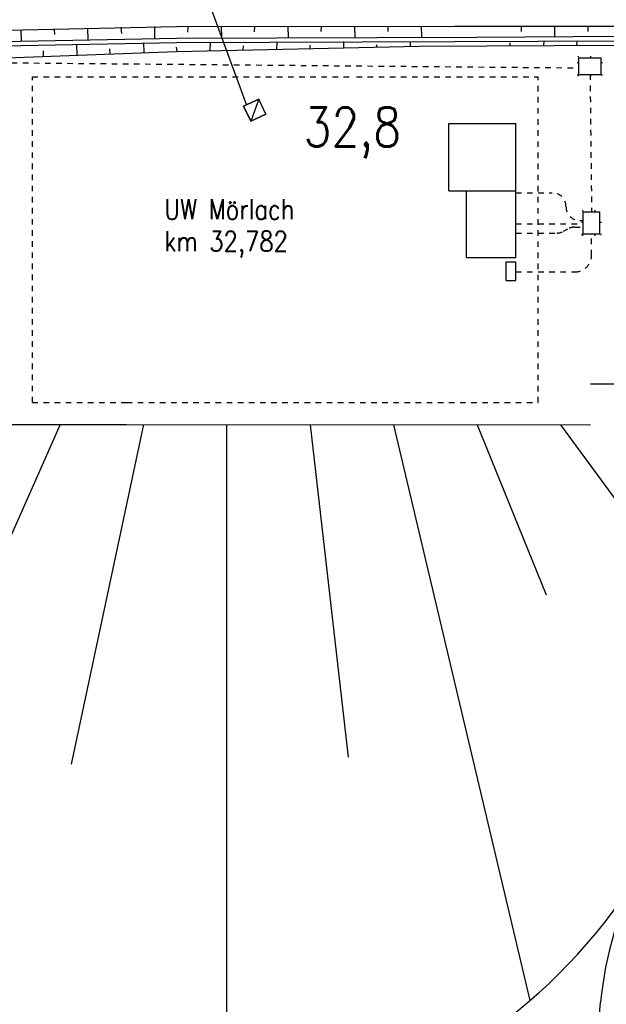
# Model space of a CAD drawing. Extents: x 0 to 1135, y 0 to 420.
# Tile 14 of 74: x 463 to 516, y 84 to 172. Entities that reach past the tile are written whole.
import ezdxf

# ---------------------------------------------------------------- set-up
doc = ezdxf.new("R2010")
doc.units = 0
doc.header["$LTSCALE"] = 2
doc.header["$MEASUREMENT"] = 0
for name, pattern in [('ACAD_ISO02W100', [0.5, 0.25, -0.25]), ('ACAD_ISO10W100W', [0.5, 0.25, -0.25]), ('AUSGEZOGEN', [0]), ('PUNKTX2', [0.5, 0, -0.5]), ('STRICHLINIEX2', [0.5, 0.25, -0.25])]:
    doc.linetypes.add(name, pattern=pattern)
for name, color, linetype in [('Andere_Planungen', 15, 'CONTINUOUS'), ('Aufschüttung_UW-Mörlach', 15, 'CONTINUOUS'), ('Bahnachse', 7, 'CONTINUOUS'), ('BOESCHG', 8, 'AUSGEZOGEN'), ('Böschungen', 15, 'CONTINUOUS'), ('Kabelanlagen', 15, 'CONTINUOUS'), ('Strassen', 15, 'CONTINUOUS'), ('STROMLTG', 8, 'AUSGEZOGEN')]:
    doc.layers.add(name, color=color, linetype=linetype)
doc.styles.add('ROMANS', font='romans.shx', dxfattribs={"width": 0.8})

msp = doc.modelspace()

# ---------------------------------------------------------------- linework, layer by layer
at = {"layer": 'Andere_Planungen', "linetype": 'ACAD_ISO10W100W'}
for p, q in [((464.539, 137.737), (464.54, 167.037)), ((464.54, 167.037), (493.412, 167.034)), ((493.692, 167.034), (510.04, 167.032)), ((510.039, 137.732), (510.04, 167.032)), ((464.539, 137.737), (473.016, 137.736)), ((473.016, 137.736), (510.039, 137.732))]:
    msp.add_line(p, q, dxfattribs=at)
at = {"layer": 'Andere_Planungen', "linetype": 'Continuous'}
for p, q in [((483.544, 164.398), (484.903, 165.032)), ((484.903, 165.032), (484.177, 163.038)), ((484.903, 165.032), (484.177, 163.038)), ((484.903, 165.032), (484.903, 165.032)), ((484.903, 165.032), (484.903, 165.032)), ((485.537, 163.672), (484.903, 165.032)), ((484.177, 163.038), (483.544, 164.398)), ((485.537, 163.672), (484.177, 163.038)), ((502, 162.833), (508.04, 162.832)), ((502, 156.793), (502, 162.833)), ((508.04, 150.792), (508.04, 162.832)), ((502, 156.793), (508.04, 156.792)), ((503.6, 150.793), (503.6, 156.793)), ((503.6, 150.793), (508.04, 150.792)), ((507.159, 150.392), (508.039, 150.392)), ((507.159, 148.712), (507.159, 150.392)), ((508.039, 148.712), (508.039, 150.392)), ((507.159, 148.712), (508.039, 148.712))]:
    msp.add_line(p, q, dxfattribs=at)
msp.add_lwpolyline([(484.177, 163.038), (485.537, 163.672), (484.903, 165.032), (483.544, 164.398), (484.177, 163.038)], dxfattribs=at)
at = {"layer": 'Aufschüttung_UW-Mörlach', "linetype": 'Continuous'}
for p, q in [((467.039, 135.737), (444.076, 84.039)), ((447.539, 135.739), (473.016, 135.736)), ((474.539, 135.736), (468.024, 105.181)), ((473.016, 135.736), (514.751, 135.732)), ((482.035, 72.268), (482.039, 135.735)), ((489.539, 135.734), (492.934, 105.81)), ((497.039, 135.734), (509.292, 83.908)), ((504.539, 135.733), (510.755, 120.43)), ((512.039, 135.732), (528.871, 112.721))]:
    msp.add_line(p, q, dxfattribs=at)
msp.add_arc((477.257, 121.188), 49.153, 238.19917, 327.78061, dxfattribs=at)
at = {"layer": 'BOESCHG'}
for points in [[(371.801, 194.57, 0.000005), (348.632, 194.62, 0.000007), (332.459, 194.655, 0.000063)], [(371.798, 193.57, 0.000005), (348.629, 193.62, 0.000007), (332.457, 193.655, 0.000063)], [(632.115, 195.75, -0.000642), (612.937, 195.606, -0.002036), (606.891, 195.594, -0.000325), (562.204, 195.71, 0.00112), (549.222, 195.723, 0.008553), (532.829, 195.422, -0.015311), (523.669, 195.378, -0.013757), (520.454, 195.55, 0.01326), (517.118, 195.731, 0.004424), (507.372, 195.915, 0.003028), (493.133, 195.973, 0.000145), (486.345, 195.957, -0.000071), (472.437, 195.923, -0.001079), (456.035, 195.92, 0.001944), (446.931, 195.903, 0.080871), (442.98, 195.236, -0.078422), (438.91, 194.529, -0.003422), (432.128, 194.47, -0.001063), (410.293, 194.477, -0.000016), (377.977, 194.556, 0.000082)], [(553.446, 194.725, 0.000363), (549.228, 194.723, 0.008553), (532.82, 194.422, -0.015307), (523.648, 194.378, -0.013766), (520.427, 194.549, 0.013274), (517.086, 194.731, 0.004416), (507.341, 194.915, 0.003028), (493.129, 194.973, 0.000145), (486.339, 194.957, -0.000071), (472.439, 194.923, -0.001078), (456.1, 194.92, 0.001939), (447.017, 194.903, 0.080872), (443.066, 194.236, -0.078409), (438.996, 193.529, -0.003431), (432.209, 193.47, -0.001063), (410.293, 193.477, -0.000016), (377.967, 193.556, 0.000082)]]:
    msp.add_lwpolyline(points, format="xyb", dxfattribs=at)
at = {"layer": 'Böschungen', "linetype": 'Continuous'}
msp.add_line((499.374, 169.792), (517.531, 169.891), dxfattribs=at)
for points in [[(417.581, 171.831), (427.532, 171.047), (447.538, 171.057), (452.539, 171.034), (477.509, 171.573), (502.518, 171.61), (507.226, 171.605)], [(417.586, 170.831), (427.507, 170.047), (447.513, 170.057), (452.514, 170.034), (477.534, 170.522), (504.522, 170.616)], [(504.522, 170.62), (517.55, 170.692)]]:
    msp.add_lwpolyline(points, dxfattribs=at)
at = {"layer": 'Kabelanlagen', "linetype": 'STRICHLINIEX2'}
for p, q in [((443.676, 168.47), (513.706, 167.846)), ((514.706, 167.262), (514.843, 154.895)), ((508.04, 156.612), (511.291, 156.612)), ((508.04, 153.812), (514.093, 153.812)), ((512.332, 153.139), (512.718, 153.354)), ((513.326, 153.512), (514.093, 153.512)), ((513.791, 154.112), (514.093, 154.112)), ((514.056, 153.895), (514.093, 153.895)), ((508.039, 152.982), (511.724, 152.982)), ((514.843, 150.982), (514.843, 152.895)), ((508.039, 149.482), (513.343, 149.482))]:
    msp.add_line(p, q, dxfattribs=at)
at = {"layer": 'Kabelanlagen', "linetype": 'PUNKTX2'}
for p, q in [((513.606, 168.862), (515.806, 168.862)), ((513.606, 167.162), (513.606, 168.862)), ((515.806, 167.162), (515.806, 168.862)), ((513.606, 167.162), (515.806, 167.162)), ((513.993, 154.995), (515.693, 154.995)), ((513.993, 152.795), (513.993, 154.995)), ((515.693, 152.795), (515.693, 154.995)), ((513.993, 152.795), (515.693, 152.795))]:
    msp.add_line(p, q, dxfattribs=at)
at = {"layer": 'Kabelanlagen', "linetype": 'Continuous'}
for p, q in [((513.706, 167.262), (513.706, 168.762)), ((513.706, 168.762), (515.706, 168.762)), ((515.706, 167.262), (515.706, 168.762)), ((513.706, 167.262), (515.706, 167.262)), ((514.093, 152.895), (514.093, 154.895)), ((514.093, 154.895), (515.593, 154.895)), ((515.593, 152.895), (515.593, 154.895)), ((514.093, 152.895), (515.593, 152.895))]:
    msp.add_line(p, q, dxfattribs=at)
at = {"layer": 'Kabelanlagen', "linetype": 'STRICHLINIEX2'}
for centre, radius, start, end in [((511.291, 155.362), 1.25, 359.99951, 89.99351), ((513.791, 155.362), 1.25, 179.99951, 269.99653), ((513.326, 152.262), 1.25, 89.99351, 119.08145), ((511.725, 154.232), 1.25, 269.99351, 299.08145), ((513.343, 150.982), 1.5, 269.99351, 359.99653)]:
    msp.add_arc(centre, radius, start, end, dxfattribs=at)
at = {"layer": 'Strassen', "linetype": 'Continuous'}
for p, q in [((537.899, 139.387), (514.751, 139.389)), ((514.155, 67.122), (515.659, 83.76))]:
    msp.add_line(p, q, dxfattribs=at)
at = {"layer": 'Strassen', "linetype": 'ACAD_ISO02W100'}
msp.add_line((511.211, 85.847), (511.211, 85.847), dxfattribs=at)
at = {"layer": 'Strassen', "linetype": 'Continuous'}
for points in [[(463.498, 171.266), (463.523, 170.265)], [(466.501, 171.342), (466.538, 170.841)], [(469.503, 171.419), (469.528, 170.368)], [(472.506, 171.495), (472.543, 170.944)], [(475.509, 171.572), (475.533, 170.521)], [(478.51, 171.598), (478.497, 171.048)], [(481.511, 171.575), (481.536, 170.574)], [(484.512, 171.601), (484.5, 171.101)], [(487.513, 171.578), (487.538, 170.577)], [(490.514, 171.604), (490.502, 171.104)], [(493.514, 171.581), (493.54, 170.58)], [(496.516, 171.607), (496.504, 171.107)], [(499.516, 171.584), (499.543, 170.633)], [(507.226, 171.605), (511.243, 171.6)], [(508.52, 171.613), (508.507, 171.113)], [(511.243, 171.6), (517.532, 171.593)], [(511.52, 171.59), (511.497, 170.64)], [(514.52, 171.566), (514.509, 171.116)], [(417.589, 170.431), (427.547, 169.646), (447.553, 169.656), (452.504, 169.634), (477.524, 170.122), (502.534, 170.209), (517.54, 170.292)], [(480.525, 170.148), (480.507, 169.399)], [(486.527, 170.151), (486.511, 169.501)], [(492.53, 170.204), (492.517, 169.654)], [(498.532, 170.207), (498.521, 169.757)], [(510.537, 170.263), (510.527, 169.853)], [(513.529, 169.871), (513.536, 170.19)], [(417.599, 168.551), (427.506, 167.946), (447.52, 168.306), (452.524, 168.384), (477.504, 169.322), (499.374, 169.792)], [(465.54, 168.865), (465.552, 169.365)], [(468.517, 169.942), (468.544, 168.991)], [(471.548, 169.118), (471.509, 169.569)], [(474.522, 170.095), (474.552, 169.244)], [(477.554, 169.321), (477.514, 169.722)], [(483.51, 169.475), (483.518, 169.825)], [(489.514, 169.578), (489.522, 169.878)], [(495.52, 169.731), (495.525, 169.931)], [(507.526, 169.836), (507.532, 170.087)]]:
    msp.add_lwpolyline(points, dxfattribs=at)
msp.add_arc((547.031, 80.925), 31.5, 151.59654, 174.83555, dxfattribs=at)
at = {"layer": 'STROMLTG'}
msp.add_line((483.797, 164.551), (407.476, 371.972), dxfattribs=at)

# ---------------------------------------------------------------- texts
at = {"layer": 'Aufschüttung_UW-Mörlach', "linetype": 'Continuous', "style": 'ROMANS', "width": 0.8337}
for s, rotation, oblique, p in [('UW Mörlach', 359.99654, 0, (476.396, 154.216)), ('km 32,782', 359.99653, 360, (476.395, 151.336))]:
    msp.add_text(s, height=1.8, rotation=rotation, dxfattribs=dict(at, oblique=oblique)).set_placement(p)
at = {"layer": 'Bahnachse', "linetype": 'Continuous', "style": 'ROMANS', "oblique": 360, "width": 0.8337}
msp.add_text('32,8', height=3.5, rotation=359.99653, dxfattribs=at).set_placement((488.943, 160.782))

doc.saveas('drawing.dxf')
